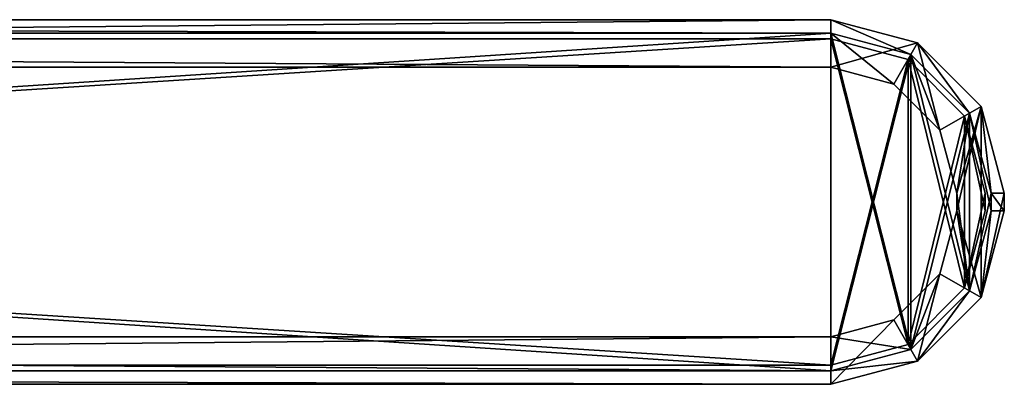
# Model space of a CAD drawing. Extents: x 5 to 955, y 0 to 88.
# Tile 4 of 4: x 784 to 955, y 0 to 63. Entities that reach past the tile are written whole.
import ezdxf

# ---------------------------------------------------------------- set-up
doc = ezdxf.new("R2010")
doc.units = 0
doc.header["$LTSCALE"] = 25.4
doc.layers.get('0').update_dxf_attribs({"color": 13, "linetype": 'CONTINUOUS'})

# ---------------------------------------------------------------- blocks, each defined once
blk = doc.blocks.new('SOFT-LED-90X6-7534-7548_ST')
at = {"color": 251}
for p, q in [((924.75, 63.49, 62.02), (34.75, 63.49, 62.02)), ((924.75, 63.49, 2.02), (34.75, 63.49, 2.02)), ((924.75, 63.49, 62.02), (34.75, 63.49, 62.02)), ((924.75, 63.49, 2.02), (34.75, 63.49, 2.02)), ((939.75, 59.47, 62.02), (924.75, 63.49, 62.02)), ((924.75, 63.49, 62.02), (924.75, 63.49, 2.02)), ((939.75, 59.47, 62.02), (924.75, 63.49, 62.02)), ((939.75, 59.47, 2.02), (924.75, 63.49, 2.02)), ((924.75, 63.49, 62.02), (924.75, 63.49, 2.02)), ((939.75, 59.47, 2.02), (924.75, 63.49, 2.02)), ((34.75, 61.19, 62.02), (924.75, 61.19, 62.02)), ((34.75, 61.19, 4.32), (924.75, 61.19, 4.32)), ((34.75, 61.19, 62.02), (924.75, 61.19, 62.02)), ((34.75, 61.19, 4.32), (924.75, 61.19, 4.32)), ((924.75, 61.19, 62.02), (938.6, 57.48, 62.02)), ((924.75, 61.19, 4.32), (924.75, 61.19, 62.02)), ((924.75, 61.19, 62.02), (938.6, 57.48, 62.02)), ((924.75, 61.19, 4.32), (924.75, 61.19, 62.02)), ((924.75, 61.19, 4.32), (938.6, 57.48, 4.32)), ((924.75, 61.19, 4.32), (938.6, 57.48, 4.32)), ((950.73, 48.49, 62.02), (939.75, 59.47, 62.02)), ((939.75, 59.47, 62.02), (939.75, 59.47, 2.02)), ((950.73, 48.49, 62.02), (939.75, 59.47, 62.02)), ((950.73, 48.49, 2.02), (939.75, 59.47, 2.02)), ((939.75, 59.47, 62.02), (939.75, 59.47, 2.02)), ((950.73, 48.49, 2.02), (939.75, 59.47, 2.02)), ((938.6, 57.48, 62.02), (948.74, 47.34, 62.02)), ((938.6, 57.48, 62.02), (948.74, 47.34, 62.02)), ((938.6, 57.48, 62.02), (938.6, 57.48, 4.32)), ((938.6, 57.48, 4.32), (948.74, 47.34, 4.32)), ((938.6, 57.48, 62.02), (938.6, 57.48, 4.32)), ((938.6, 57.48, 4.32), (948.74, 47.34, 4.32)), ((924.75, 55.29, 2.02), (34.75, 55.29, 2.02)), ((34.75, 55.29, 4.32), (924.75, 55.29, 4.32)), ((924.75, 55.29, 2.02), (34.75, 55.29, 2.02)), ((34.75, 55.29, 4.32), (924.75, 55.29, 4.32)), ((935.65, 52.37, 2.02), (924.75, 55.29, 2.02)), ((924.75, 55.29, 4.32), (935.65, 52.37, 4.32)), ((924.75, 55.29, 4.32), (924.75, 55.29, 2.02)), ((935.65, 52.37, 2.02), (924.75, 55.29, 2.02)), ((924.75, 55.29, 4.32), (935.65, 52.37, 4.32)), ((924.75, 55.29, 4.32), (924.75, 55.29, 2.02)), ((943.63, 44.39, 2.02), (935.65, 52.37, 2.02)), ((935.65, 52.37, 4.32), (943.63, 44.39, 4.32)), ((935.65, 52.37, 2.02), (935.65, 52.37, 4.32)), ((935.65, 52.37, 2.02), (935.65, 52.37, 4.32)), ((943.63, 44.39, 2.02), (935.65, 52.37, 2.02)), ((935.65, 52.37, 4.32), (943.63, 44.39, 4.32)), ((954.75, 33.49, 62.02), (950.73, 48.49, 62.02)), ((950.73, 48.49, 62.02), (950.73, 48.49, 2.02)), ((954.75, 33.49, 62.02), (950.73, 48.49, 62.02)), ((954.75, 33.49, 2.02), (950.73, 48.49, 2.02)), ((950.73, 48.49, 62.02), (950.73, 48.49, 2.02)), ((954.75, 33.49, 2.02), (950.73, 48.49, 2.02)), ((948.74, 47.34, 62.02), (952.45, 33.49, 62.02)), ((948.74, 47.34, 62.02), (952.45, 33.49, 62.02)), ((948.74, 47.34, 62.02), (948.74, 47.34, 4.32)), ((948.74, 47.34, 4.32), (952.45, 33.49, 4.32)), ((948.74, 47.34, 62.02), (948.74, 47.34, 4.32)), ((948.74, 47.34, 4.32), (952.45, 33.49, 4.32)), ((946.55, 33.49, 2.02), (943.63, 44.39, 2.02)), ((943.63, 44.39, 4.32), (946.55, 33.49, 4.32)), ((943.63, 44.39, 2.02), (943.63, 44.39, 4.32)), ((943.63, 44.39, 2.02), (943.63, 44.39, 4.32)), ((946.55, 33.49, 2.02), (943.63, 44.39, 2.02)), ((943.63, 44.39, 4.32), (946.55, 33.49, 4.32)), ((946.55, 30.49, 2.02), (946.55, 33.49, 2.02)), ((946.55, 33.49, 4.32), (946.55, 30.49, 4.32)), ((946.55, 30.49, 2.02), (946.55, 33.49, 2.02)), ((946.55, 33.49, 4.32), (946.55, 30.49, 4.32)), ((946.55, 33.49, 4.32), (946.55, 33.49, 2.02)), ((946.55, 33.49, 4.32), (946.55, 33.49, 2.02)), ((952.45, 33.49, 62.02), (952.45, 30.49, 62.02)), ((952.45, 33.49, 4.32), (952.45, 33.49, 62.02)), ((952.45, 33.49, 4.32), (952.45, 30.49, 4.32)), ((952.45, 33.49, 62.02), (952.45, 30.49, 62.02)), ((952.45, 33.49, 4.32), (952.45, 33.49, 62.02)), ((952.45, 33.49, 4.32), (952.45, 30.49, 4.32)), ((954.75, 30.49, 62.02), (954.75, 33.49, 62.02)), ((954.75, 33.49, 62.02), (954.75, 33.49, 2.02)), ((954.75, 30.49, 2.02), (954.75, 33.49, 2.02)), ((954.75, 33.49, 62.02), (954.75, 33.49, 2.02)), ((954.75, 30.49, 62.02), (954.75, 33.49, 62.02)), ((954.75, 30.49, 2.02), (954.75, 33.49, 2.02)), ((943.63, 19.59, 2.02), (946.55, 30.49, 2.02)), ((946.55, 30.49, 4.32), (943.63, 19.59, 4.32)), ((943.63, 19.59, 2.02), (946.55, 30.49, 2.02)), ((946.55, 30.49, 4.32), (943.63, 19.59, 4.32)), ((946.55, 30.49, 4.32), (946.55, 30.49, 2.02)), ((946.55, 30.49, 4.32), (946.55, 30.49, 2.02)), ((952.45, 30.49, 62.02), (948.74, 16.64, 62.02)), ((952.45, 30.49, 62.02), (948.74, 16.64, 62.02)), ((952.45, 30.49, 4.32), (948.74, 16.64, 4.32)), ((952.45, 30.49, 4.32), (948.74, 16.64, 4.32)), ((950.73, 15.49, 62.02), (954.75, 30.49, 62.02)), ((950.73, 15.49, 62.02), (954.75, 30.49, 62.02)), ((950.73, 15.49, 2.02), (954.75, 30.49, 2.02)), ((950.73, 15.49, 2.02), (954.75, 30.49, 2.02)), ((952.45, 30.49, 62.02), (952.45, 30.49, 4.32)), ((952.45, 30.49, 62.02), (952.45, 30.49, 4.32)), ((954.75, 30.49, 2.02), (954.75, 30.49, 62.02)), ((954.75, 30.49, 2.02), (954.75, 30.49, 62.02)), ((935.65, 11.61, 2.02), (943.63, 19.59, 2.02)), ((943.63, 19.59, 4.32), (935.65, 11.61, 4.32)), ((935.65, 11.61, 2.02), (943.63, 19.59, 2.02)), ((943.63, 19.59, 4.32), (935.65, 11.61, 4.32)), ((943.63, 19.59, 2.02), (943.63, 19.59, 4.32)), ((943.63, 19.59, 2.02), (943.63, 19.59, 4.32)), ((948.74, 16.64, 62.02), (938.6, 6.5, 62.02)), ((948.74, 16.64, 62.02), (938.6, 6.5, 62.02)), ((948.74, 16.64, 4.32), (938.6, 6.5, 4.32)), ((948.74, 16.64, 4.32), (938.6, 6.5, 4.32)), ((939.75, 4.51, 62.02), (950.73, 15.49, 62.02)), ((939.75, 4.51, 62.02), (950.73, 15.49, 62.02)), ((939.75, 4.51, 2.02), (950.73, 15.49, 2.02)), ((939.75, 4.51, 2.02), (950.73, 15.49, 2.02)), ((948.74, 16.64, 62.02), (948.74, 16.64, 4.32)), ((948.74, 16.64, 62.02), (948.74, 16.64, 4.32)), ((950.73, 15.49, 62.02), (950.73, 15.49, 2.02)), ((950.73, 15.49, 62.02), (950.73, 15.49, 2.02)), ((924.75, 8.69, 2.02), (935.65, 11.61, 2.02)), ((935.65, 11.61, 4.32), (924.75, 8.69, 4.32)), ((924.75, 8.69, 2.02), (935.65, 11.61, 2.02)), ((935.65, 11.61, 4.32), (924.75, 8.69, 4.32)), ((935.65, 11.61, 2.02), (935.65, 11.61, 4.32)), ((935.65, 11.61, 2.02), (935.65, 11.61, 4.32)), ((34.75, 8.69, 2.02), (924.75, 8.69, 2.02)), ((924.75, 8.69, 4.32), (34.75, 8.69, 4.32)), ((34.75, 8.69, 2.02), (924.75, 8.69, 2.02)), ((924.75, 8.69, 4.32), (34.75, 8.69, 4.32)), ((924.75, 8.69, 2.02), (924.75, 8.69, 4.32)), ((924.75, 8.69, 2.02), (924.75, 8.69, 4.32)), ((938.6, 6.5, 62.02), (924.75, 2.79, 62.02)), ((938.6, 6.5, 62.02), (924.75, 2.79, 62.02)), ((938.6, 6.5, 4.32), (924.75, 2.79, 4.32)), ((938.6, 6.5, 4.32), (924.75, 2.79, 4.32)), ((938.6, 6.5, 62.02), (938.6, 6.5, 4.32)), ((938.6, 6.5, 62.02), (938.6, 6.5, 4.32)), ((924.75, 0.49, 62.02), (939.75, 4.51, 62.02)), ((924.75, 0.49, 62.02), (939.75, 4.51, 62.02)), ((924.75, 0.49, 2.02), (939.75, 4.51, 2.02)), ((924.75, 0.49, 2.02), (939.75, 4.51, 2.02)), ((939.75, 4.51, 62.02), (939.75, 4.51, 2.02)), ((939.75, 4.51, 62.02), (939.75, 4.51, 2.02)), ((924.75, 2.79, 62.02), (34.75, 2.79, 62.02)), ((924.75, 2.79, 4.32), (34.75, 2.79, 4.32)), ((924.75, 2.79, 62.02), (34.75, 2.79, 62.02)), ((924.75, 2.79, 4.32), (34.75, 2.79, 4.32)), ((924.75, 2.79, 4.32), (924.75, 2.79, 62.02)), ((924.75, 2.79, 4.32), (924.75, 2.79, 62.02)), ((34.75, 0.49, 62.02), (924.75, 0.49, 62.02)), ((34.75, 0.49, 2.02), (924.75, 0.49, 2.02)), ((34.75, 0.49, 62.02), (924.75, 0.49, 62.02)), ((34.75, 0.49, 2.02), (924.75, 0.49, 2.02)), ((924.75, 0.49, 62.02), (924.75, 0.49, 2.02)), ((924.75, 0.49, 62.02), (924.75, 0.49, 2.02))]:
    blk.add_line(p, q, dxfattribs=at)
at = {"color": 7}
for p, q in [((34.75, 61.19, 63.52), (924.75, 61.19, 63.52)), ((924.75, 61.19, 62.52), (34.75, 61.19, 62.52)), ((34.75, 61.19, 63.52), (924.75, 61.19, 63.52)), ((924.75, 61.19, 62.52), (34.75, 61.19, 62.52)), ((34.75, 60.19, 5.82), (924.75, 60.19, 5.82)), ((924.75, 60.19, 4.82), (34.75, 60.19, 4.82)), ((34.75, 60.19, 5.82), (924.75, 60.19, 5.82)), ((924.75, 60.19, 4.82), (34.75, 60.19, 4.82)), ((938.6, 57.48, 62.52), (924.75, 61.19, 62.52)), ((924.75, 61.19, 62.52), (924.75, 61.19, 63.52)), ((924.75, 61.19, 63.52), (938.6, 57.48, 63.52)), ((924.75, 61.19, 62.52), (924.75, 61.19, 63.52)), ((924.75, 61.19, 63.52), (938.6, 57.48, 63.52)), ((938.6, 57.48, 62.52), (924.75, 61.19, 62.52)), ((938.1, 56.61, 4.82), (924.75, 60.19, 4.82)), ((924.75, 60.19, 4.82), (924.75, 60.19, 5.82)), ((924.75, 60.19, 5.82), (938.1, 56.61, 5.82)), ((924.75, 60.19, 4.82), (924.75, 60.19, 5.82)), ((924.75, 60.19, 5.82), (938.1, 56.61, 5.82)), ((938.1, 56.61, 4.82), (924.75, 60.19, 4.82)), ((947.87, 46.84, 4.82), (938.1, 56.61, 4.82)), ((938.1, 56.61, 4.82), (938.1, 56.61, 5.82)), ((938.1, 56.61, 5.82), (947.87, 46.84, 5.82)), ((938.1, 56.61, 4.82), (938.1, 56.61, 5.82)), ((938.1, 56.61, 5.82), (947.87, 46.84, 5.82)), ((947.87, 46.84, 4.82), (938.1, 56.61, 4.82)), ((948.74, 47.34, 62.52), (938.6, 57.48, 62.52)), ((938.6, 57.48, 62.52), (938.6, 57.48, 63.52)), ((938.6, 57.48, 63.52), (948.74, 47.34, 63.52)), ((938.6, 57.48, 62.52), (938.6, 57.48, 63.52)), ((938.6, 57.48, 63.52), (948.74, 47.34, 63.52)), ((948.74, 47.34, 62.52), (938.6, 57.48, 62.52)), ((951.45, 33.49, 4.82), (947.87, 46.84, 4.82)), ((947.87, 46.84, 4.82), (947.87, 46.84, 5.82)), ((947.87, 46.84, 5.82), (951.45, 33.49, 5.82)), ((947.87, 46.84, 4.82), (947.87, 46.84, 5.82)), ((947.87, 46.84, 5.82), (951.45, 33.49, 5.82)), ((951.45, 33.49, 4.82), (947.87, 46.84, 4.82)), ((952.45, 33.49, 62.52), (948.74, 47.34, 62.52)), ((948.74, 47.34, 62.52), (948.74, 47.34, 63.52)), ((948.74, 47.34, 63.52), (952.45, 33.49, 63.52)), ((948.74, 47.34, 62.52), (948.74, 47.34, 63.52)), ((948.74, 47.34, 63.52), (952.45, 33.49, 63.52)), ((952.45, 33.49, 62.52), (948.74, 47.34, 62.52)), ((951.45, 33.49, 5.82), (951.45, 30.49, 5.82)), ((951.45, 30.49, 4.82), (951.45, 33.49, 4.82)), ((951.45, 33.49, 4.82), (951.45, 33.49, 5.82)), ((951.45, 33.49, 4.82), (951.45, 33.49, 5.82)), ((951.45, 33.49, 5.82), (951.45, 30.49, 5.82)), ((951.45, 30.49, 4.82), (951.45, 33.49, 4.82)), ((952.45, 33.49, 63.52), (952.45, 30.49, 63.52)), ((952.45, 30.49, 62.52), (952.45, 33.49, 62.52)), ((952.45, 33.49, 62.52), (952.45, 33.49, 63.52)), ((952.45, 33.49, 62.52), (952.45, 33.49, 63.52)), ((952.45, 33.49, 63.52), (952.45, 30.49, 63.52)), ((952.45, 30.49, 62.52), (952.45, 33.49, 62.52)), ((947.87, 17.14, 4.82), (951.45, 30.49, 4.82)), ((951.45, 30.49, 5.82), (947.87, 17.14, 5.82)), ((951.45, 30.49, 5.82), (947.87, 17.14, 5.82)), ((947.87, 17.14, 4.82), (951.45, 30.49, 4.82)), ((948.74, 16.64, 62.52), (952.45, 30.49, 62.52)), ((952.45, 30.49, 63.52), (948.74, 16.64, 63.52)), ((952.45, 30.49, 63.52), (948.74, 16.64, 63.52)), ((948.74, 16.64, 62.52), (952.45, 30.49, 62.52)), ((951.45, 30.49, 4.82), (951.45, 30.49, 5.82)), ((951.45, 30.49, 4.82), (951.45, 30.49, 5.82)), ((952.45, 30.49, 62.52), (952.45, 30.49, 63.52)), ((952.45, 30.49, 62.52), (952.45, 30.49, 63.52)), ((938.1, 7.37, 4.82), (947.87, 17.14, 4.82)), ((947.87, 17.14, 5.82), (938.1, 7.37, 5.82)), ((947.87, 17.14, 5.82), (938.1, 7.37, 5.82)), ((938.1, 7.37, 4.82), (947.87, 17.14, 4.82)), ((947.87, 17.14, 4.82), (947.87, 17.14, 5.82)), ((947.87, 17.14, 4.82), (947.87, 17.14, 5.82)), ((938.6, 6.5, 62.52), (948.74, 16.64, 62.52)), ((948.74, 16.64, 63.52), (938.6, 6.5, 63.52)), ((948.74, 16.64, 63.52), (938.6, 6.5, 63.52)), ((938.6, 6.5, 62.52), (948.74, 16.64, 62.52)), ((948.74, 16.64, 62.52), (948.74, 16.64, 63.52)), ((948.74, 16.64, 62.52), (948.74, 16.64, 63.52)), ((924.75, 3.79, 4.82), (938.1, 7.37, 4.82)), ((938.1, 7.37, 5.82), (924.75, 3.79, 5.82)), ((938.1, 7.37, 5.82), (924.75, 3.79, 5.82)), ((924.75, 3.79, 4.82), (938.1, 7.37, 4.82)), ((938.1, 7.37, 4.82), (938.1, 7.37, 5.82)), ((938.1, 7.37, 4.82), (938.1, 7.37, 5.82)), ((924.75, 2.79, 62.52), (938.6, 6.5, 62.52)), ((938.6, 6.5, 63.52), (924.75, 2.79, 63.52)), ((938.6, 6.5, 63.52), (924.75, 2.79, 63.52)), ((924.75, 2.79, 62.52), (938.6, 6.5, 62.52)), ((938.6, 6.5, 62.52), (938.6, 6.5, 63.52)), ((938.6, 6.5, 62.52), (938.6, 6.5, 63.52)), ((924.75, 3.79, 5.82), (34.75, 3.79, 5.82)), ((34.75, 3.79, 4.82), (924.75, 3.79, 4.82)), ((924.75, 3.79, 5.82), (34.75, 3.79, 5.82)), ((34.75, 3.79, 4.82), (924.75, 3.79, 4.82)), ((924.75, 3.79, 4.82), (924.75, 3.79, 5.82)), ((924.75, 3.79, 4.82), (924.75, 3.79, 5.82)), ((924.75, 2.79, 63.52), (34.75, 2.79, 63.52)), ((34.75, 2.79, 62.52), (924.75, 2.79, 62.52)), ((924.75, 2.79, 63.52), (34.75, 2.79, 63.52)), ((34.75, 2.79, 62.52), (924.75, 2.79, 62.52)), ((924.75, 2.79, 62.52), (924.75, 2.79, 63.52)), ((924.75, 2.79, 62.52), (924.75, 2.79, 63.52))]:
    blk.add_line(p, q, dxfattribs=at)
at = {"color": 251}
mesh = blk.add_polyface(dxfattribs=at)
corners = [(8.77, 15.49, 62.02), (4.75, 33.49, 62.02), (4.75, 30.49, 62.02), (7.05, 30.49, 62.02), (10.76, 16.64, 62.02), (19.75, 4.51, 62.02), (20.9, 6.5, 62.02), (34.75, 0.49, 62.02), (34.75, 2.79, 62.02), (924.75, 0.49, 62.02), (924.75, 2.79, 62.02), (939.75, 4.51, 62.02), (938.6, 6.5, 62.02), (948.74, 16.64, 62.02), (950.73, 15.49, 62.02), (952.45, 30.49, 62.02), (954.75, 30.49, 62.02), (952.45, 33.49, 62.02), (7.05, 33.49, 62.02), (8.77, 48.49, 62.02), (10.76, 47.34, 62.02), (19.75, 59.47, 62.02), (20.9, 57.48, 62.02), (34.75, 63.49, 62.02), (34.75, 61.19, 62.02), (924.75, 61.19, 62.02), (924.75, 63.49, 62.02), (938.6, 57.48, 62.02), (939.75, 59.47, 62.02), (948.74, 47.34, 62.02), (950.73, 48.49, 62.02), (954.75, 33.49, 62.02)]
mesh.append_faces([[corners[k] for k in face] for face in [(0, 1, 2)]], dxfattribs={"vtx0": -1, "color": 251})
mesh.append_faces([[corners[k] for k in face] for face in [(3, 0, 4), (4, 5, 6), (6, 7, 8), (8, 9, 10), (10, 11, 12), (12, 11, 13), (13, 14, 15), (15, 16, 17), (1, 18, 19), (18, 1, 3), (19, 20, 21), (21, 22, 23), (23, 25, 26), (26, 27, 28), (28, 29, 30), (30, 17, 31), (31, 17, 16)]], dxfattribs={"vtx0": -1, "vtx1": -1, "color": 251})
mesh.append_faces([[corners[k] for k in face] for face in [(1, 0, 3)]], dxfattribs={"vtx0": -1, "vtx1": -1, "vtx2": -1, "color": 251})
mesh.append_faces([[corners[k] for k in face] for face in [(4, 0, 5), (6, 5, 7), (8, 7, 9), (10, 9, 11), (13, 11, 14), (15, 14, 16), (19, 18, 20), (21, 20, 22), (23, 22, 24), (23, 24, 25), (26, 25, 27), (28, 27, 29), (30, 29, 17)]], dxfattribs={"vtx0": -1, "vtx2": -1, "color": 251})
mesh = blk.add_polyface(dxfattribs=at)
corners = [(8.77, 48.49, 2.02), (4.75, 30.49, 2.02), (4.75, 33.49, 2.02), (8.77, 15.49, 2.02), (12.95, 33.49, 2.02), (19.75, 59.47, 2.02), (15.87, 44.39, 2.02), (23.85, 52.37, 2.02), (34.75, 63.49, 2.02), (34.75, 55.29, 2.02), (924.75, 63.49, 2.02), (924.75, 55.29, 2.02), (939.75, 59.47, 2.02), (935.65, 52.37, 2.02), (943.63, 44.39, 2.02), (950.73, 48.49, 2.02), (946.55, 33.49, 2.02), (946.55, 30.49, 2.02), (12.95, 30.49, 2.02), (19.75, 4.51, 2.02), (15.87, 19.59, 2.02), (23.85, 11.61, 2.02), (34.75, 0.49, 2.02), (34.75, 8.69, 2.02), (924.75, 8.69, 2.02), (924.75, 0.49, 2.02), (935.65, 11.61, 2.02), (939.75, 4.51, 2.02), (943.63, 19.59, 2.02), (950.73, 15.49, 2.02), (954.75, 33.49, 2.02), (954.75, 30.49, 2.02)]
mesh.append_faces([[corners[k] for k in face] for face in [(0, 1, 2), (29, 30, 31)]], dxfattribs={"vtx0": -1, "color": 251})
mesh.append_faces([[corners[k] for k in face] for face in [(1, 0, 3), (4, 5, 6), (6, 5, 7), (7, 8, 9), (9, 10, 11), (11, 12, 13), (13, 12, 14), (14, 15, 16), (16, 15, 17), (3, 18, 19), (18, 3, 4), (19, 21, 22), (22, 24, 25), (25, 26, 27), (27, 28, 29)]], dxfattribs={"vtx0": -1, "vtx1": -1, "color": 251})
mesh.append_faces([[corners[k] for k in face] for face in [(3, 0, 4), (29, 17, 15)]], dxfattribs={"vtx0": -1, "vtx1": -1, "vtx2": -1, "color": 251})
mesh.append_faces([[corners[k] for k in face] for face in [(4, 0, 5), (7, 5, 8), (9, 8, 10), (11, 10, 12), (14, 12, 15), (19, 18, 20), (19, 20, 21), (22, 21, 23), (22, 23, 24), (25, 24, 26), (27, 26, 28), (29, 28, 17), (29, 15, 30)]], dxfattribs={"vtx0": -1, "vtx2": -1, "color": 251})
mesh = blk.add_polyface(dxfattribs=at)
corners = [(34.75, 63.49, 62.02), (924.75, 63.49, 2.02), (34.75, 63.49, 2.02), (924.75, 63.49, 62.02)]
mesh.append_faces([[corners[k] for k in face] for face in [(0, 1, 2), (1, 0, 3)]], dxfattribs={"vtx0": -1, "color": 251})
mesh = blk.add_polyface(dxfattribs=at)
corners = [(924.75, 63.49, 62.02), (939.75, 59.47, 2.02), (924.75, 63.49, 2.02), (939.75, 59.47, 62.02)]
mesh.append_faces([[corners[k] for k in face] for face in [(0, 1, 2), (1, 0, 3)]], dxfattribs={"vtx0": -1, "color": 251})
mesh = blk.add_polyface(dxfattribs=at)
corners = [(10.76, 16.64, 4.32), (7.05, 33.49, 4.32), (7.05, 30.49, 4.32), (10.76, 47.34, 4.32), (12.95, 30.49, 4.32), (15.87, 19.59, 4.32), (20.9, 6.5, 4.32), (23.85, 11.61, 4.32), (34.75, 2.79, 4.32), (34.75, 8.69, 4.32), (924.75, 2.79, 4.32), (924.75, 8.69, 4.32), (938.6, 6.5, 4.32), (935.65, 11.61, 4.32), (943.63, 19.59, 4.32), (948.74, 16.64, 4.32), (946.55, 30.49, 4.32), (946.55, 33.49, 4.32), (15.87, 44.39, 4.32), (20.9, 57.48, 4.32), (12.95, 33.49, 4.32), (23.85, 52.37, 4.32), (34.75, 61.19, 4.32), (34.75, 55.29, 4.32), (924.75, 55.29, 4.32), (924.75, 61.19, 4.32), (935.65, 52.37, 4.32), (938.6, 57.48, 4.32), (943.63, 44.39, 4.32), (948.74, 47.34, 4.32), (952.45, 30.49, 4.32), (952.45, 33.49, 4.32)]
mesh.append_faces([[corners[k] for k in face] for face in [(0, 1, 2), (29, 30, 31)]], dxfattribs={"vtx0": -1, "color": 251})
mesh.append_faces([[corners[k] for k in face] for face in [(1, 0, 3), (4, 0, 5), (5, 6, 7), (7, 8, 9), (9, 10, 11), (11, 12, 13), (13, 12, 14), (14, 15, 16), (16, 15, 17), (3, 18, 19), (18, 3, 20), (20, 3, 4), (19, 21, 22), (22, 24, 25), (25, 26, 27), (27, 28, 29)]], dxfattribs={"vtx0": -1, "vtx1": -1, "color": 251})
mesh.append_faces([[corners[k] for k in face] for face in [(3, 0, 4), (29, 17, 15)]], dxfattribs={"vtx0": -1, "vtx1": -1, "vtx2": -1, "color": 251})
mesh.append_faces([[corners[k] for k in face] for face in [(5, 0, 6), (7, 6, 8), (9, 8, 10), (11, 10, 12), (14, 12, 15), (19, 18, 21), (22, 21, 23), (22, 23, 24), (25, 24, 26), (27, 26, 28), (29, 28, 17), (29, 15, 30)]], dxfattribs={"vtx0": -1, "vtx2": -1, "color": 251})
at = {"color": 7}
mesh = blk.add_polyface(dxfattribs=at)
corners = [(10.76, 16.64, 63.52), (7.05, 33.49, 63.52), (7.05, 30.49, 63.52), (10.76, 47.34, 63.52), (20.9, 6.5, 63.52), (20.9, 57.48, 63.52), (34.75, 2.79, 63.52), (34.75, 61.19, 63.52), (924.75, 2.79, 63.52), (924.75, 61.19, 63.52), (938.6, 6.5, 63.52), (938.6, 57.48, 63.52), (948.74, 16.64, 63.52), (948.74, 47.34, 63.52), (952.45, 30.49, 63.52), (952.45, 33.49, 63.52)]
mesh.append_faces([[corners[k] for k in face] for face in [(0, 1, 2), (13, 14, 15)]], dxfattribs={"vtx0": -1, "color": 7})
mesh.append_faces([[corners[k] for k in face] for face in [(1, 0, 3), (3, 4, 5), (5, 6, 7), (7, 8, 9), (9, 10, 11), (11, 12, 13)]], dxfattribs={"vtx0": -1, "vtx1": -1, "color": 7})
mesh.append_faces([[corners[k] for k in face] for face in [(3, 0, 4), (5, 4, 6), (7, 6, 8), (9, 8, 10), (11, 10, 12), (13, 12, 14)]], dxfattribs={"vtx0": -1, "vtx2": -1, "color": 7})
mesh = blk.add_polyface(dxfattribs=at)
corners = [(10.76, 47.34, 62.52), (7.05, 30.49, 62.52), (7.05, 33.49, 62.52), (10.76, 16.64, 62.52), (20.9, 57.48, 62.52), (20.9, 6.5, 62.52), (34.75, 61.19, 62.52), (34.75, 2.79, 62.52), (924.75, 61.19, 62.52), (924.75, 2.79, 62.52), (938.6, 57.48, 62.52), (938.6, 6.5, 62.52), (948.74, 47.34, 62.52), (948.74, 16.64, 62.52), (952.45, 33.49, 62.52), (952.45, 30.49, 62.52)]
mesh.append_faces([[corners[k] for k in face] for face in [(0, 1, 2), (13, 14, 15)]], dxfattribs={"vtx0": -1, "color": 7})
mesh.append_faces([[corners[k] for k in face] for face in [(1, 0, 3), (3, 4, 5), (5, 6, 7), (7, 8, 9), (9, 10, 11), (11, 12, 13)]], dxfattribs={"vtx0": -1, "vtx1": -1, "color": 7})
mesh.append_faces([[corners[k] for k in face] for face in [(3, 0, 4), (5, 4, 6), (7, 6, 8), (9, 8, 10), (11, 10, 12), (13, 12, 14)]], dxfattribs={"vtx0": -1, "vtx2": -1, "color": 7})
mesh = blk.add_polyface(dxfattribs=at)
corners = [(11.63, 17.14, 5.82), (8.05, 33.49, 5.82), (8.05, 30.49, 5.82), (11.63, 46.84, 5.82), (21.4, 7.37, 5.82), (21.4, 56.61, 5.82), (34.75, 3.79, 5.82), (34.75, 60.19, 5.82), (924.75, 3.79, 5.82), (924.75, 60.19, 5.82), (938.1, 7.37, 5.82), (938.1, 56.61, 5.82), (947.87, 17.14, 5.82), (947.87, 46.84, 5.82), (951.45, 30.49, 5.82), (951.45, 33.49, 5.82)]
mesh.append_faces([[corners[k] for k in face] for face in [(0, 1, 2), (13, 14, 15)]], dxfattribs={"vtx0": -1, "color": 7})
mesh.append_faces([[corners[k] for k in face] for face in [(1, 0, 3), (3, 4, 5), (5, 6, 7), (7, 8, 9), (9, 10, 11), (11, 12, 13)]], dxfattribs={"vtx0": -1, "vtx1": -1, "color": 7})
mesh.append_faces([[corners[k] for k in face] for face in [(3, 0, 4), (5, 4, 6), (7, 6, 8), (9, 8, 10), (11, 10, 12), (13, 12, 14)]], dxfattribs={"vtx0": -1, "vtx2": -1, "color": 7})
mesh = blk.add_polyface(dxfattribs=at)
corners = [(11.63, 46.84, 4.82), (8.05, 30.49, 4.82), (8.05, 33.49, 4.82), (11.63, 17.14, 4.82), (21.4, 56.61, 4.82), (21.4, 7.37, 4.82), (34.75, 60.19, 4.82), (34.75, 3.79, 4.82), (924.75, 60.19, 4.82), (924.75, 3.79, 4.82), (938.1, 56.61, 4.82), (938.1, 7.37, 4.82), (947.87, 46.84, 4.82), (947.87, 17.14, 4.82), (951.45, 33.49, 4.82), (951.45, 30.49, 4.82)]
mesh.append_faces([[corners[k] for k in face] for face in [(0, 1, 2), (13, 14, 15)]], dxfattribs={"vtx0": -1, "color": 7})
mesh.append_faces([[corners[k] for k in face] for face in [(1, 0, 3), (3, 4, 5), (5, 6, 7), (7, 8, 9), (9, 10, 11), (11, 12, 13)]], dxfattribs={"vtx0": -1, "vtx1": -1, "color": 7})
mesh.append_faces([[corners[k] for k in face] for face in [(3, 0, 4), (5, 4, 6), (7, 6, 8), (9, 8, 10), (11, 10, 12), (13, 12, 14)]], dxfattribs={"vtx0": -1, "vtx2": -1, "color": 7})
at = {"color": 251}
mesh = blk.add_polyface(dxfattribs=at)
corners = [(924.75, 61.19, 62.02), (34.75, 61.19, 4.32), (924.75, 61.19, 4.32), (34.75, 61.19, 62.02)]
mesh.append_faces([[corners[k] for k in face] for face in [(0, 1, 2), (1, 0, 3)]], dxfattribs={"vtx0": -1, "color": 251})
at = {"color": 7}
mesh = blk.add_polyface(dxfattribs=at)
corners = [(34.75, 61.19, 63.52), (924.75, 61.19, 62.52), (34.75, 61.19, 62.52), (924.75, 61.19, 63.52)]
mesh.append_faces([[corners[k] for k in face] for face in [(0, 1, 2), (1, 0, 3)]], dxfattribs={"vtx0": -1, "color": 7})
mesh = blk.add_polyface(dxfattribs=at)
corners = [(34.75, 60.19, 5.82), (924.75, 60.19, 4.82), (34.75, 60.19, 4.82), (924.75, 60.19, 5.82)]
mesh.append_faces([[corners[k] for k in face] for face in [(0, 1, 2), (1, 0, 3)]], dxfattribs={"vtx0": -1, "color": 7})
at = {"color": 251}
mesh = blk.add_polyface(dxfattribs=at)
corners = [(938.6, 57.48, 62.02), (924.75, 61.19, 4.32), (938.6, 57.48, 4.32), (924.75, 61.19, 62.02)]
mesh.append_faces([[corners[k] for k in face] for face in [(0, 1, 2), (1, 0, 3)]], dxfattribs={"vtx0": -1, "color": 251})
at = {"color": 7}
mesh = blk.add_polyface(dxfattribs=at)
corners = [(924.75, 61.19, 63.52), (938.6, 57.48, 62.52), (924.75, 61.19, 62.52), (938.6, 57.48, 63.52)]
mesh.append_faces([[corners[k] for k in face] for face in [(0, 1, 2), (1, 0, 3)]], dxfattribs={"vtx0": -1, "color": 7})
mesh = blk.add_polyface(dxfattribs=at)
corners = [(924.75, 60.19, 5.82), (938.1, 56.61, 4.82), (924.75, 60.19, 4.82), (938.1, 56.61, 5.82)]
mesh.append_faces([[corners[k] for k in face] for face in [(0, 1, 2), (1, 0, 3)]], dxfattribs={"vtx0": -1, "color": 7})
at = {"color": 251}
mesh = blk.add_polyface(dxfattribs=at)
corners = [(939.75, 59.47, 62.02), (950.73, 48.49, 2.02), (939.75, 59.47, 2.02), (950.73, 48.49, 62.02)]
mesh.append_faces([[corners[k] for k in face] for face in [(0, 1, 2), (1, 0, 3)]], dxfattribs={"vtx0": -1, "color": 251})
at = {"color": 7}
mesh = blk.add_polyface(dxfattribs=at)
corners = [(938.1, 56.61, 4.82), (947.87, 46.84, 5.82), (947.87, 46.84, 4.82), (938.1, 56.61, 5.82)]
mesh.append_faces([[corners[k] for k in face] for face in [(0, 1, 2), (1, 0, 3)]], dxfattribs={"vtx0": -1, "color": 7})
at = {"color": 251}
mesh = blk.add_polyface(dxfattribs=at)
corners = [(948.74, 47.34, 62.02), (938.6, 57.48, 4.32), (948.74, 47.34, 4.32), (938.6, 57.48, 62.02)]
mesh.append_faces([[corners[k] for k in face] for face in [(0, 1, 2), (1, 0, 3)]], dxfattribs={"vtx0": -1, "color": 251})
at = {"color": 7}
mesh = blk.add_polyface(dxfattribs=at)
corners = [(938.6, 57.48, 63.52), (948.74, 47.34, 62.52), (938.6, 57.48, 62.52), (948.74, 47.34, 63.52)]
mesh.append_faces([[corners[k] for k in face] for face in [(0, 1, 2), (1, 0, 3)]], dxfattribs={"vtx0": -1, "color": 7})
at = {"color": 251}
mesh = blk.add_polyface(dxfattribs=at)
corners = [(924.75, 55.29, 4.32), (34.75, 55.29, 2.02), (924.75, 55.29, 2.02), (34.75, 55.29, 4.32)]
mesh.append_faces([[corners[k] for k in face] for face in [(0, 1, 2), (1, 0, 3)]], dxfattribs={"vtx0": -1, "color": 251})
mesh = blk.add_polyface(dxfattribs=at)
corners = [(935.65, 52.37, 4.32), (924.75, 55.29, 2.02), (935.65, 52.37, 2.02), (924.75, 55.29, 4.32)]
mesh.append_faces([[corners[k] for k in face] for face in [(0, 1, 2), (1, 0, 3)]], dxfattribs={"vtx0": -1, "color": 251})
mesh = blk.add_polyface(dxfattribs=at)
corners = [(935.65, 52.37, 4.32), (943.63, 44.39, 2.02), (943.63, 44.39, 4.32), (935.65, 52.37, 2.02)]
mesh.append_faces([[corners[k] for k in face] for face in [(0, 1, 2), (1, 0, 3)]], dxfattribs={"vtx0": -1, "color": 251})
mesh = blk.add_polyface(dxfattribs=at)
corners = [(950.73, 48.49, 2.02), (954.75, 33.49, 62.02), (954.75, 33.49, 2.02), (950.73, 48.49, 62.02)]
mesh.append_faces([[corners[k] for k in face] for face in [(0, 1, 2), (1, 0, 3)]], dxfattribs={"vtx0": -1, "color": 251})
at = {"color": 7}
mesh = blk.add_polyface(dxfattribs=at)
corners = [(947.87, 46.84, 4.82), (951.45, 33.49, 5.82), (951.45, 33.49, 4.82), (947.87, 46.84, 5.82)]
mesh.append_faces([[corners[k] for k in face] for face in [(0, 1, 2), (1, 0, 3)]], dxfattribs={"vtx0": -1, "color": 7})
at = {"color": 251}
mesh = blk.add_polyface(dxfattribs=at)
corners = [(948.74, 47.34, 62.02), (952.45, 33.49, 4.32), (952.45, 33.49, 62.02), (948.74, 47.34, 4.32)]
mesh.append_faces([[corners[k] for k in face] for face in [(0, 1, 2), (1, 0, 3)]], dxfattribs={"vtx0": -1, "color": 251})
at = {"color": 7}
mesh = blk.add_polyface(dxfattribs=at)
corners = [(948.74, 47.34, 62.52), (952.45, 33.49, 63.52), (952.45, 33.49, 62.52), (948.74, 47.34, 63.52)]
mesh.append_faces([[corners[k] for k in face] for face in [(0, 1, 2), (1, 0, 3)]], dxfattribs={"vtx0": -1, "color": 7})
at = {"color": 251}
mesh = blk.add_polyface(dxfattribs=at)
corners = [(943.63, 44.39, 4.32), (946.55, 33.49, 2.02), (946.55, 33.49, 4.32), (943.63, 44.39, 2.02)]
mesh.append_faces([[corners[k] for k in face] for face in [(0, 1, 2), (1, 0, 3)]], dxfattribs={"vtx0": -1, "color": 251})
mesh = blk.add_polyface(dxfattribs=at)
corners = [(946.55, 33.49, 4.32), (946.55, 30.49, 2.02), (946.55, 30.49, 4.32), (946.55, 33.49, 2.02)]
mesh.append_faces([[corners[k] for k in face] for face in [(0, 1, 2), (1, 0, 3)]], dxfattribs={"vtx0": -1, "color": 251})
at = {"color": 7}
mesh = blk.add_polyface(dxfattribs=at)
corners = [(951.45, 33.49, 4.82), (951.45, 30.49, 5.82), (951.45, 30.49, 4.82), (951.45, 33.49, 5.82)]
mesh.append_faces([[corners[k] for k in face] for face in [(0, 1, 2), (1, 0, 3)]], dxfattribs={"vtx0": -1, "color": 7})
at = {"color": 251}
mesh = blk.add_polyface(dxfattribs=at)
corners = [(952.45, 33.49, 62.02), (952.45, 30.49, 4.32), (952.45, 30.49, 62.02), (952.45, 33.49, 4.32)]
mesh.append_faces([[corners[k] for k in face] for face in [(0, 1, 2), (1, 0, 3)]], dxfattribs={"vtx0": -1, "color": 251})
at = {"color": 7}
mesh = blk.add_polyface(dxfattribs=at)
corners = [(952.45, 33.49, 62.52), (952.45, 30.49, 63.52), (952.45, 30.49, 62.52), (952.45, 33.49, 63.52)]
mesh.append_faces([[corners[k] for k in face] for face in [(0, 1, 2), (1, 0, 3)]], dxfattribs={"vtx0": -1, "color": 7})
at = {"color": 251}
mesh = blk.add_polyface(dxfattribs=at)
corners = [(954.75, 33.49, 2.02), (954.75, 30.49, 62.02), (954.75, 30.49, 2.02), (954.75, 33.49, 62.02)]
mesh.append_faces([[corners[k] for k in face] for face in [(0, 1, 2), (1, 0, 3)]], dxfattribs={"vtx0": -1, "color": 251})
mesh = blk.add_polyface(dxfattribs=at)
corners = [(946.55, 30.49, 4.32), (943.63, 19.59, 2.02), (943.63, 19.59, 4.32), (946.55, 30.49, 2.02)]
mesh.append_faces([[corners[k] for k in face] for face in [(0, 1, 2), (1, 0, 3)]], dxfattribs={"vtx0": -1, "color": 251})
at = {"color": 7}
mesh = blk.add_polyface(dxfattribs=at)
corners = [(951.45, 30.49, 4.82), (947.87, 17.14, 5.82), (947.87, 17.14, 4.82), (951.45, 30.49, 5.82)]
mesh.append_faces([[corners[k] for k in face] for face in [(0, 1, 2), (1, 0, 3)]], dxfattribs={"vtx0": -1, "color": 7})
at = {"color": 251}
mesh = blk.add_polyface(dxfattribs=at)
corners = [(952.45, 30.49, 62.02), (948.74, 16.64, 4.32), (948.74, 16.64, 62.02), (952.45, 30.49, 4.32)]
mesh.append_faces([[corners[k] for k in face] for face in [(0, 1, 2), (1, 0, 3)]], dxfattribs={"vtx0": -1, "color": 251})
at = {"color": 7}
mesh = blk.add_polyface(dxfattribs=at)
corners = [(952.45, 30.49, 62.52), (948.74, 16.64, 63.52), (948.74, 16.64, 62.52), (952.45, 30.49, 63.52)]
mesh.append_faces([[corners[k] for k in face] for face in [(0, 1, 2), (1, 0, 3)]], dxfattribs={"vtx0": -1, "color": 7})
at = {"color": 251}
mesh = blk.add_polyface(dxfattribs=at)
corners = [(954.75, 30.49, 2.02), (950.73, 15.49, 62.02), (950.73, 15.49, 2.02), (954.75, 30.49, 62.02)]
mesh.append_faces([[corners[k] for k in face] for face in [(0, 1, 2), (1, 0, 3)]], dxfattribs={"vtx0": -1, "color": 251})
mesh = blk.add_polyface(dxfattribs=at)
corners = [(943.63, 19.59, 4.32), (935.65, 11.61, 2.02), (935.65, 11.61, 4.32), (943.63, 19.59, 2.02)]
mesh.append_faces([[corners[k] for k in face] for face in [(0, 1, 2), (1, 0, 3)]], dxfattribs={"vtx0": -1, "color": 251})
at = {"color": 7}
mesh = blk.add_polyface(dxfattribs=at)
corners = [(947.87, 17.14, 4.82), (938.1, 7.37, 5.82), (938.1, 7.37, 4.82), (947.87, 17.14, 5.82)]
mesh.append_faces([[corners[k] for k in face] for face in [(0, 1, 2), (1, 0, 3)]], dxfattribs={"vtx0": -1, "color": 7})
at = {"color": 251}
mesh = blk.add_polyface(dxfattribs=at)
corners = [(938.6, 6.5, 62.02), (948.74, 16.64, 4.32), (938.6, 6.5, 4.32), (948.74, 16.64, 62.02)]
mesh.append_faces([[corners[k] for k in face] for face in [(0, 1, 2), (1, 0, 3)]], dxfattribs={"vtx0": -1, "color": 251})
at = {"color": 7}
mesh = blk.add_polyface(dxfattribs=at)
corners = [(948.74, 16.64, 63.52), (938.6, 6.5, 62.52), (948.74, 16.64, 62.52), (938.6, 6.5, 63.52)]
mesh.append_faces([[corners[k] for k in face] for face in [(0, 1, 2), (1, 0, 3)]], dxfattribs={"vtx0": -1, "color": 7})
at = {"color": 251}
mesh = blk.add_polyface(dxfattribs=at)
corners = [(950.73, 15.49, 62.02), (939.75, 4.51, 2.02), (950.73, 15.49, 2.02), (939.75, 4.51, 62.02)]
mesh.append_faces([[corners[k] for k in face] for face in [(0, 1, 2), (1, 0, 3)]], dxfattribs={"vtx0": -1, "color": 251})
mesh = blk.add_polyface(dxfattribs=at)
corners = [(924.75, 8.69, 4.32), (935.65, 11.61, 2.02), (924.75, 8.69, 2.02), (935.65, 11.61, 4.32)]
mesh.append_faces([[corners[k] for k in face] for face in [(0, 1, 2), (1, 0, 3)]], dxfattribs={"vtx0": -1, "color": 251})
mesh = blk.add_polyface(dxfattribs=at)
corners = [(34.75, 8.69, 4.32), (924.75, 8.69, 2.02), (34.75, 8.69, 2.02), (924.75, 8.69, 4.32)]
mesh.append_faces([[corners[k] for k in face] for face in [(0, 1, 2), (1, 0, 3)]], dxfattribs={"vtx0": -1, "color": 251})
at = {"color": 7}
mesh = blk.add_polyface(dxfattribs=at)
corners = [(938.1, 7.37, 5.82), (924.75, 3.79, 4.82), (938.1, 7.37, 4.82), (924.75, 3.79, 5.82)]
mesh.append_faces([[corners[k] for k in face] for face in [(0, 1, 2), (1, 0, 3)]], dxfattribs={"vtx0": -1, "color": 7})
at = {"color": 251}
mesh = blk.add_polyface(dxfattribs=at)
corners = [(924.75, 2.79, 62.02), (938.6, 6.5, 4.32), (924.75, 2.79, 4.32), (938.6, 6.5, 62.02)]
mesh.append_faces([[corners[k] for k in face] for face in [(0, 1, 2), (1, 0, 3)]], dxfattribs={"vtx0": -1, "color": 251})
at = {"color": 7}
mesh = blk.add_polyface(dxfattribs=at)
corners = [(938.6, 6.5, 63.52), (924.75, 2.79, 62.52), (938.6, 6.5, 62.52), (924.75, 2.79, 63.52)]
mesh.append_faces([[corners[k] for k in face] for face in [(0, 1, 2), (1, 0, 3)]], dxfattribs={"vtx0": -1, "color": 7})
mesh = blk.add_polyface(dxfattribs=at)
corners = [(924.75, 3.79, 5.82), (34.75, 3.79, 4.82), (924.75, 3.79, 4.82), (34.75, 3.79, 5.82)]
mesh.append_faces([[corners[k] for k in face] for face in [(0, 1, 2), (1, 0, 3)]], dxfattribs={"vtx0": -1, "color": 7})
at = {"color": 251}
mesh = blk.add_polyface(dxfattribs=at)
corners = [(939.75, 4.51, 62.02), (924.75, 0.49, 2.02), (939.75, 4.51, 2.02), (924.75, 0.49, 62.02)]
mesh.append_faces([[corners[k] for k in face] for face in [(0, 1, 2), (1, 0, 3)]], dxfattribs={"vtx0": -1, "color": 251})
mesh = blk.add_polyface(dxfattribs=at)
corners = [(34.75, 2.79, 62.02), (924.75, 2.79, 4.32), (34.75, 2.79, 4.32), (924.75, 2.79, 62.02)]
mesh.append_faces([[corners[k] for k in face] for face in [(0, 1, 2), (1, 0, 3)]], dxfattribs={"vtx0": -1, "color": 251})
at = {"color": 7}
mesh = blk.add_polyface(dxfattribs=at)
corners = [(924.75, 2.79, 63.52), (34.75, 2.79, 62.52), (924.75, 2.79, 62.52), (34.75, 2.79, 63.52)]
mesh.append_faces([[corners[k] for k in face] for face in [(0, 1, 2), (1, 0, 3)]], dxfattribs={"vtx0": -1, "color": 7})
at = {"color": 251}
mesh = blk.add_polyface(dxfattribs=at)
corners = [(924.75, 0.49, 62.02), (34.75, 0.49, 2.02), (924.75, 0.49, 2.02), (34.75, 0.49, 62.02)]
mesh.append_faces([[corners[k] for k in face] for face in [(0, 1, 2), (1, 0, 3)]], dxfattribs={"vtx0": -1, "color": 251})

msp = doc.modelspace()

# ---------------------------------------------------------------- block references
at = {"color": 0}
msp.add_blockref('SOFT-LED-90X6-7534-7548_ST', (0, 0), dxfattribs=at)

doc.saveas('drawing.dxf')
